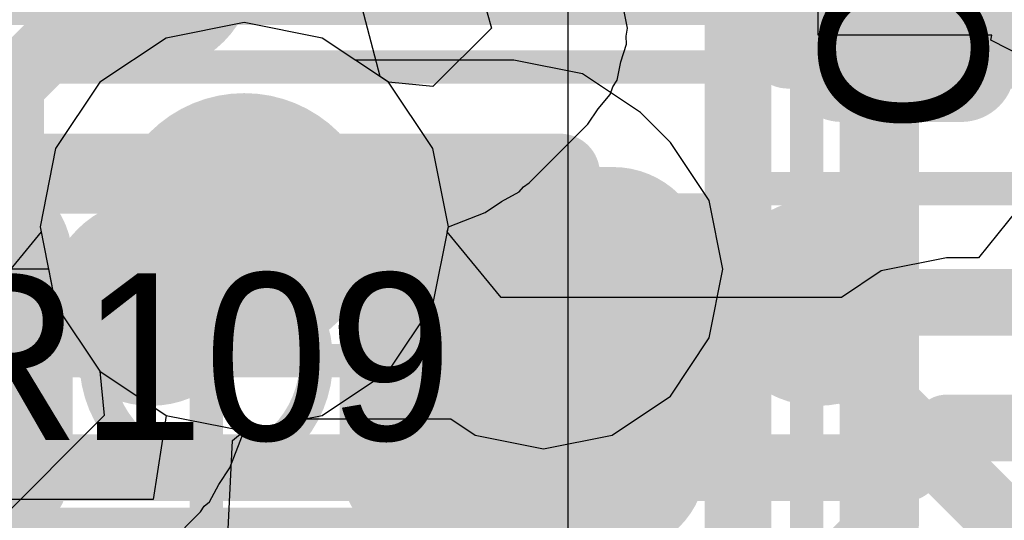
# Model space of a CAD drawing. Header units: millimetres. Extents: x -2 to 68, y -2 to 27.4.
# Tile 214 of 256: x 22.6 to 24, y 18.5 to 19.3. Entities that reach past the tile are written whole.
import ezdxf

# ---------------------------------------------------------------- set-up
doc = ezdxf.new("R2010")
doc.units = ezdxf.units.MM
for name, color, linetype in [('BottomLayer', 5, 'Continuous'), ('BottomPaste', 16, 'Continuous'), ('BottomSolder', 6, 'Continuous'), ('DrillGuide', 244, 'Continuous'), ('Mechanical13', 56, 'Continuous'), ('Mechanical15', 56, 'Continuous'), ('Mechanical2', 216, 'Continuous'), ('MidLayer1', 16, 'Continuous'), ('MidLayer2', 76, 'Continuous'), ('MidLayer3', 90, 'Continuous'), ('MidLayer4', 156, 'Continuous'), ('MidLayer5', 130, 'Continuous'), ('MidLayer6', 216, 'Continuous'), ('MidLayer7', 6, 'Continuous'), ('MidLayer8', 54, 'Continuous'), ('MultiLayer', 9, 'Continuous'), ('TopLayer', 1, 'Continuous'), ('TopPaste', 8, 'Continuous'), ('TopSolder', 216, 'Continuous'), ('ViaHoleLayer', 16, 'Continuous')]:
    doc.layers.add(name, color=color, linetype=linetype)

# ---------------------------------------------------------------- blocks, each defined once
blk = doc.blocks.new('SDINBDG4_16G_F_________1_B_51')
at = {"layer": 'BottomLayer', "const_width": 0.125}
for points in [[(-2.3125, 0.75, 1), (-2.1875, 0.75, 1)], [(-1.3125, 0.75, 1), (-1.1875, 0.75, 1)], [(-2.3125, 0.25, 1), (-2.1875, 0.25, 1)], [(-1.3125, 0.25, 1), (-1.1875, 0.25, 1)]]:
    blk.add_lwpolyline(points, format="xyb", close=True, dxfattribs=at)
at = {"layer": 'BottomPaste', "const_width": 0.125}
for points in [[(-2.3125, 0.75, 1), (-2.1875, 0.75, 1)], [(-1.3125, 0.75, 1), (-1.1875, 0.75, 1)], [(-2.3125, 0.25, 1), (-2.1875, 0.25, 1)], [(-1.3125, 0.25, 1), (-1.1875, 0.25, 1)]]:
    blk.add_lwpolyline(points, format="xyb", close=True, dxfattribs=at)
at = {"layer": 'BottomSolder', "const_width": 0.155}
for points in [[(-2.3275, 0.75, 1), (-2.1725, 0.75, 1)], [(-1.3275, 0.75, 1), (-1.1725, 0.75, 1)], [(-2.3275, 0.25, 1), (-2.1725, 0.25, 1)], [(-1.3275, 0.25, 1), (-1.1725, 0.25, 1)]]:
    blk.add_lwpolyline(points, format="xyb", close=True, dxfattribs=at)
blk = doc.blocks.new('RES_0402_120')
at = {"layer": 'Mechanical13', "const_width": 0.12}
for points in [[(-0.53, 0.28), (0.53, 0.28)], [(0.53, -0.28), (0.53, 0.28)], [(-0.53, -0.28), (0.53, -0.28)]]:
    blk.add_lwpolyline(points, dxfattribs=at)
at = {"layer": 'Mechanical13', "const_width": 0.06}
for points in [[(0.5, 0.28, 1), (0.56, 0.28, 1)], [(0.5, 0.28, 1), (0.56, 0.28, 1)], [(0.5, -0.28, 1), (0.56, -0.28, 1)], [(0.5, -0.28, 1), (0.56, -0.28, 1)]]:
    blk.add_lwpolyline(points, format="xyb", close=True, dxfattribs=at)
at = {"layer": 'Mechanical15', "const_width": 0.05}
for points in [[(-0.9, 0.44), (0.9, 0.44)], [(0.9, -0.44), (0.9, 0.44)], [(0, -0.22), (0, 0.22)], [(-0.22, 0), (0.22, 0)]]:
    blk.add_lwpolyline(points, dxfattribs=at)
at = {"layer": 'Mechanical15'}
for points, const_width in [([(0.8875, 0.44, 1), (0.9125, 0.44, 1)], 0.025), ([(0.8875, 0.44, 1), (0.9125, 0.44, 1)], 0.025), ([(-0.0125, 0.22, 1), (0.0125, 0.22, 1)], 0.025), ([(0.165, 0, 1), (-0.165, 0, 1)], 0.05), ([(-0.2325, 0, 1), (-0.2075, 0, 1)], 0.025), ([(-0.1775, 0, 1), (-0.1525, 0, 1)], 0.025), ([(0.1525, 0, 1), (0.1775, 0, 1)], 0.025), ([(0.2075, 0, 1), (0.2325, 0, 1)], 0.025), ([(-0.0125, -0.22, 1), (0.0125, -0.22, 1)], 0.025)]:
    blk.add_lwpolyline(points, format="xyb", close=True, dxfattribs=dict(at, const_width=const_width))
at = {"layer": 'TopLayer', "const_width": 0.1402}
for points in [[(-0.4104, 0.1498, 1), (-0.2701, 0.1498, 1)], [(0.2701, 0.1498, 1), (0.4104, 0.1498, 1)], [(0.5396, 0.1498, 1), (0.6799, 0.1498, 1)], [(-0.4104, -0.1498, 1), (-0.2701, -0.1498, 1)], [(0.2701, -0.1498, 1), (0.4104, -0.1498, 1)], [(0.5396, -0.1498, 1), (0.6799, -0.1498, 1)]]:
    blk.add_lwpolyline(points, format="xyb", close=True, dxfattribs=at)
at = {"layer": 'TopLayer'}
for points in [[(0.3403, -0.29), (0.6097, -0.29), (0.3403, 0.29), (0.6097, 0.29)], [(-0.2, 0.1498), (-0.75, 0.1498), (-0.2, -0.1498), (-0.75, -0.1498)], [(0.2, -0.1498), (0.75, -0.1498), (0.2, 0.1498), (0.75, 0.1498)]]:
    blk.add_solid(points, dxfattribs=at)
at = {"layer": 'TopPaste', "const_width": 0.1402}
for points in [[(-0.4104, 0.1498, 1), (-0.2701, 0.1498, 1)], [(0.2701, 0.1498, 1), (0.4104, 0.1498, 1)], [(0.5396, 0.1498, 1), (0.6799, 0.1498, 1)], [(-0.4104, -0.1498, 1), (-0.2701, -0.1498, 1)], [(0.2701, -0.1498, 1), (0.4104, -0.1498, 1)], [(0.5396, -0.1498, 1), (0.6799, -0.1498, 1)]]:
    blk.add_lwpolyline(points, format="xyb", close=True, dxfattribs=at)
at = {"layer": 'TopPaste'}
for points in [[(0.3403, -0.29), (0.6097, -0.29), (0.3403, 0.29), (0.6097, 0.29)], [(-0.2, 0.1498), (-0.75, 0.1498), (-0.2, -0.1498), (-0.75, -0.1498)], [(0.2, -0.1498), (0.75, -0.1498), (0.2, 0.1498), (0.75, 0.1498)]]:
    blk.add_solid(points, dxfattribs=at)
at = {"layer": 'TopSolder', "const_width": 0.1402}
for points in [[(-0.4104, 0.1498, 1), (-0.2701, 0.1498, 1)], [(0.2701, 0.1498, 1), (0.4104, 0.1498, 1)], [(0.5396, 0.1498, 1), (0.6799, 0.1498, 1)], [(-0.4104, -0.1498, 1), (-0.2701, -0.1498, 1)], [(0.2701, -0.1498, 1), (0.4104, -0.1498, 1)], [(0.5396, -0.1498, 1), (0.6799, -0.1498, 1)]]:
    blk.add_lwpolyline(points, format="xyb", close=True, dxfattribs=at)
at = {"layer": 'TopSolder'}
for points in [[(0.3403, -0.29), (0.6097, -0.29), (0.3403, 0.29), (0.6097, 0.29)], [(-0.2, 0.1498), (-0.75, 0.1498), (-0.2, -0.1498), (-0.75, -0.1498)], [(0.2, -0.1498), (0.75, -0.1498), (0.2, 0.1498), (0.75, 0.1498)]]:
    blk.add_solid(points, dxfattribs=at)
blk = doc.blocks.new('CAP_0201_215')
at = {"layer": 'Mechanical13', "const_width": 0.12}
for points in [[(-0.32, -0.17), (-0.32, 0.17)], [(0.32, 0.17), (-0.32, 0.17)], [(0.32, -0.17), (0.32, 0.17)], [(0.32, -0.17), (-0.32, -0.17)]]:
    blk.add_lwpolyline(points, dxfattribs=at)
at = {"layer": 'Mechanical13', "const_width": 0.06}
for points in [[(-0.35, 0.17, 1), (-0.29, 0.17, 1)], [(-0.35, 0.17, 1), (-0.29, 0.17, 1)], [(0.29, 0.17, 1), (0.35, 0.17, 1)], [(0.29, 0.17, 1), (0.35, 0.17, 1)], [(-0.35, -0.17, 1), (-0.29, -0.17, 1)], [(-0.35, -0.17, 1), (-0.29, -0.17, 1)], [(0.29, -0.17, 1), (0.35, -0.17, 1)], [(0.29, -0.17, 1), (0.35, -0.17, 1)]]:
    blk.add_lwpolyline(points, format="xyb", close=True, dxfattribs=at)
at = {"layer": 'Mechanical15', "const_width": 0.05}
for points in [[(-0.53, -0.27), (-0.53, 0.27)], [(0.53, 0.27), (-0.53, 0.27)], [(0.53, -0.27), (0.53, 0.27)], [(0, -0.135), (0, 0.135)], [(0.135, 0), (-0.135, 0)], [(0.53, -0.27), (-0.53, -0.27)]]:
    blk.add_lwpolyline(points, dxfattribs=at)
at = {"layer": 'Mechanical15'}
for points, const_width in [([(-0.5425, 0.27, 1), (-0.5175, 0.27, 1)], 0.025), ([(-0.5425, 0.27, 1), (-0.5175, 0.27, 1)], 0.025), ([(0.5175, 0.27, 1), (0.5425, 0.27, 1)], 0.025), ([(0.5175, 0.27, 1), (0.5425, 0.27, 1)], 0.025), ([(-0.0125, 0.135, 1), (0.0125, 0.135, 1)], 0.025), ([(0.1013, 0, 1), (-0.1013, 0, 1)], 0.05), ([(-0.1475, 0, 1), (-0.1225, 0, 1)], 0.025), ([(-0.1138, 0, 1), (-0.0888, 0, 1)], 0.025), ([(0.0888, 0, 1), (0.1138, 0, 1)], 0.025), ([(0.1225, 0, 1), (0.1475, 0, 1)], 0.025), ([(-0.0125, -0.135, 1), (0.0125, -0.135, 1)], 0.025), ([(-0.5425, -0.27, 1), (-0.5175, -0.27, 1)], 0.025), ([(-0.5425, -0.27, 1), (-0.5175, -0.27, 1)], 0.025), ([(0.5175, -0.27, 1), (0.5425, -0.27, 1)], 0.025), ([(0.5175, -0.27, 1), (0.5425, -0.27, 1)], 0.025)]:
    blk.add_lwpolyline(points, format="xyb", close=True, dxfattribs=dict(at, const_width=const_width))
at = {"layer": 'TopLayer', "const_width": 0.0806}
for points in [[(-0.3897, 0.0894, 1), (-0.3091, 0.0894, 1)], [(-0.2409, 0.0894, 1), (-0.1603, 0.0894, 1)], [(0.1603, 0.0894, 1), (0.2409, 0.0894, 1)], [(0.3091, 0.0894, 1), (0.3897, 0.0894, 1)], [(-0.3897, -0.0894, 1), (-0.3091, -0.0894, 1)], [(-0.2409, -0.0894, 1), (-0.1603, -0.0894, 1)], [(0.1603, -0.0894, 1), (0.2409, -0.0894, 1)], [(0.3091, -0.0894, 1), (0.3897, -0.0894, 1)]]:
    blk.add_lwpolyline(points, format="xyb", close=True, dxfattribs=at)
at = {"layer": 'TopLayer'}
for points in [[(-0.2006, 0.17), (-0.3494, 0.17), (-0.2006, -0.17), (-0.3494, -0.17)], [(0.2006, -0.17), (0.3494, -0.17), (0.2006, 0.17), (0.3494, 0.17)], [(-0.12, 0.0894), (-0.43, 0.0894), (-0.12, -0.0894), (-0.43, -0.0894)], [(0.12, -0.0894), (0.43, -0.0894), (0.12, 0.0894), (0.43, 0.0894)]]:
    blk.add_solid(points, dxfattribs=at)
at = {"layer": 'TopPaste', "const_width": 0.0806}
for points in [[(-0.3897, 0.0894, 1), (-0.3091, 0.0894, 1)], [(-0.2409, 0.0894, 1), (-0.1603, 0.0894, 1)], [(0.1603, 0.0894, 1), (0.2409, 0.0894, 1)], [(0.3091, 0.0894, 1), (0.3897, 0.0894, 1)], [(-0.3897, -0.0894, 1), (-0.3091, -0.0894, 1)], [(-0.2409, -0.0894, 1), (-0.1603, -0.0894, 1)], [(0.1603, -0.0894, 1), (0.2409, -0.0894, 1)], [(0.3091, -0.0894, 1), (0.3897, -0.0894, 1)]]:
    blk.add_lwpolyline(points, format="xyb", close=True, dxfattribs=at)
at = {"layer": 'TopPaste'}
for points in [[(-0.2006, 0.17), (-0.3494, 0.17), (-0.2006, -0.17), (-0.3494, -0.17)], [(0.2006, -0.17), (0.3494, -0.17), (0.2006, 0.17), (0.3494, 0.17)], [(-0.12, 0.0894), (-0.43, 0.0894), (-0.12, -0.0894), (-0.43, -0.0894)], [(0.12, -0.0894), (0.43, -0.0894), (0.12, 0.0894), (0.43, 0.0894)]]:
    blk.add_solid(points, dxfattribs=at)
at = {"layer": 'TopSolder', "const_width": 0.0806}
for points in [[(-0.3897, 0.0894, 1), (-0.3091, 0.0894, 1)], [(-0.2409, 0.0894, 1), (-0.1603, 0.0894, 1)], [(0.1603, 0.0894, 1), (0.2409, 0.0894, 1)], [(0.3091, 0.0894, 1), (0.3897, 0.0894, 1)], [(-0.3897, -0.0894, 1), (-0.3091, -0.0894, 1)], [(-0.2409, -0.0894, 1), (-0.1603, -0.0894, 1)], [(0.1603, -0.0894, 1), (0.2409, -0.0894, 1)], [(0.3091, -0.0894, 1), (0.3897, -0.0894, 1)]]:
    blk.add_lwpolyline(points, format="xyb", close=True, dxfattribs=at)
at = {"layer": 'TopSolder'}
for points in [[(-0.2006, 0.17), (-0.3494, 0.17), (-0.2006, -0.17), (-0.3494, -0.17)], [(0.2006, -0.17), (0.3494, -0.17), (0.2006, 0.17), (0.3494, 0.17)], [(-0.12, 0.0894), (-0.43, 0.0894), (-0.12, -0.0894), (-0.43, -0.0894)], [(0.12, -0.0894), (0.43, -0.0894), (0.12, 0.0894), (0.43, 0.0894)]]:
    blk.add_solid(points, dxfattribs=at)

msp = doc.modelspace()

# ---------------------------------------------------------------- linework, layer by layer
at = {"layer": 'BottomLayer'}
for p, q in [((23.75, 19.25), (23.75, 19.45)), ((24.0105, 19.25), (23.75, 19.25)), ((24.009, 19.2427), (24.0105, 19.25)), ((24.1175, 19.1867), (24.009, 19.2427))]:
    msp.add_line(p, q, dxfattribs=at)
at = {"layer": 'BottomLayer', "const_width": 0.1}
msp.add_lwpolyline([(23.75, 18.85), (24.1827, 18.85)], dxfattribs=at)
at = {"layer": 'BottomLayer', "const_width": 0.05}
msp.add_lwpolyline([(23.725, 18.85, 1), (23.775, 18.85, 1)], format="xyb", close=True, dxfattribs=at)
at = {"layer": 'DrillGuide'}
for points, const_width in [([(22.8401, 18.9632, 1), (22.9401, 18.9632, 1)], 0.1), ([(23.3137, 18.8994, 1), (23.3637, 18.8994, 1)], 0.05)]:
    msp.add_lwpolyline(points, format="xyb", close=True, dxfattribs=dict(at, const_width=const_width))
at = {"layer": 'MidLayer1'}
for p, q in [((22.8901, 19.269), (22.773, 19.2457)), ((23.0071, 19.2457), (22.8901, 19.269)), ((22.773, 19.2457), (22.6738, 19.1794)), ((23.0565, 19.2127), (23.0071, 19.2457)), ((23.294, 19.2127), (23.0565, 19.2127)), ((23.3969, 19.1923), (23.294, 19.2127)), ((23.484, 19.134), (23.3969, 19.1923)), ((22.6738, 19.1794), (22.6075, 19.0802)), ((23.5287, 19.0894), (23.484, 19.134)), ((22.6075, 19.0802), (22.5842, 18.9632)), ((23.5869, 19.0022), (23.5287, 19.0894)), ((23.6074, 18.8994), (23.5869, 19.0022)), ((22.5842, 18.9632), (22.6075, 18.8461)), ((23.5869, 18.7966), (23.6074, 18.8994)), ((22.6075, 18.8461), (22.6738, 18.7469)), ((23.5287, 18.7094), (23.5869, 18.7966)), ((22.6738, 18.7469), (22.773, 18.6806)), ((23.4415, 18.6512), (23.5287, 18.7094)), ((22.773, 18.6806), (22.8901, 18.6573)), ((22.8901, 18.6573), (22.9813, 18.6754)), ((22.9813, 18.6754), (23.1997, 18.6754)), ((23.1997, 18.6754), (23.2359, 18.6512)), ((23.2359, 18.6512), (23.3387, 18.6307)), ((23.3387, 18.6307), (23.4415, 18.6512))]:
    msp.add_line(p, q, dxfattribs=at)
for points, const_width in [([(22.6419, 19.3785, 1), (22.7919, 19.3785, 1)], 0.15), ([(22.7901, 18.9632, 1), (22.9901, 18.9632, 1)], 0.2), ([(23.2637, 18.8994, 1), (23.4137, 18.8994, 1)], 0.15), ([(22.8583, 18.9632, 1), (22.9218, 18.9632, 1)], 0.0635), ([(22.8774, 18.9441, 1), (22.9409, 18.9441, 1)], 0.0635), ([(22.8774, 18.9441, 1), (22.9409, 18.9441, 1)], 0.0635), ([(23.2623, 18.9441, 1), (23.3258, 18.9441, 1)], 0.0635), ([(23.2623, 18.9441, 1), (23.3258, 18.9441, 1)], 0.0635), ([(23.307, 18.8994, 1), (23.3705, 18.8994, 1)], 0.0635)]:
    msp.add_lwpolyline(points, format="xyb", close=True, dxfattribs=dict(at, const_width=const_width))
at = {"layer": 'MidLayer1', "const_width": 0.127}
for points in [[(22.8901, 18.9632), (22.9092, 18.9441)], [(22.9092, 18.9441), (23.294, 18.9441)], [(23.294, 18.9441), (23.3387, 18.8994)]]:
    msp.add_lwpolyline(points, dxfattribs=at)
at = {"layer": 'MidLayer2'}
for p, q in [((22.8901, 19.269), (22.773, 19.2457)), ((23.0071, 19.2457), (22.8901, 19.269)), ((22.773, 19.2457), (22.6738, 19.1794)), ((23.1064, 19.1794), (23.0071, 19.2457)), ((22.6738, 19.1794), (22.6075, 19.0802)), ((23.1727, 19.0802), (23.1064, 19.1794)), ((22.6075, 19.0802), (22.5842, 18.9632)), ((23.196, 18.9632), (23.1727, 19.0802)), ((24.0928, 19.0436), (23.9902, 18.9166)), ((22.5842, 18.9632), (22.5857, 18.9556)), ((23.1944, 18.9556), (23.196, 18.9632)), ((22.5857, 18.9556), (22.5051, 18.8574)), ((23.275, 18.8574), (23.1944, 18.9556)), ((23.9423, 18.9166), (23.8447, 18.8972)), ((23.9902, 18.9166), (23.9423, 18.9166)), ((23.8447, 18.8972), (23.7851, 18.8574)), ((23.7851, 18.8574), (23.275, 18.8574))]:
    msp.add_line(p, q, dxfattribs=at)
for points, const_width in [([(22.7901, 18.9632, 1), (22.9901, 18.9632, 1)], 0.2), ([(23.9173, 18.6617, 1), (23.9673, 18.6617, 1)], 0.05), ([(23.9173, 18.6617, 1), (23.9673, 18.6617, 1)], 0.05), ([(23.858, 18.6025, 1), (23.908, 18.6025, 1)], 0.05), ([(23.858, 18.6025, 1), (23.908, 18.6025, 1)], 0.05)]:
    msp.add_lwpolyline(points, format="xyb", close=True, dxfattribs=dict(at, const_width=const_width))
at = {"layer": 'MidLayer2', "const_width": 0.1}
for points in [[(23.883, 18.6025), (23.9423, 18.6617)], [(23.9423, 18.6617), (24.8275, 18.6617)], [(20.2165, 18.6025), (23.883, 18.6025)]]:
    msp.add_lwpolyline(points, dxfattribs=at)
at = {"layer": 'MidLayer3'}
for p, q in [((22.8901, 19.269), (22.773, 19.2457)), ((23.0071, 19.2457), (22.8901, 19.269)), ((22.773, 19.2457), (22.6738, 19.1794)), ((23.1064, 19.1794), (23.0071, 19.2457)), ((22.6738, 19.1794), (22.6075, 19.0802)), ((23.1727, 19.0802), (23.1064, 19.1794)), ((22.6075, 19.0802), (22.5842, 18.9632)), ((23.196, 18.9632), (23.1727, 19.0802)), ((22.5842, 18.9632), (22.6075, 18.8461)), ((23.1727, 18.8461), (23.196, 18.9632)), ((22.6075, 18.8461), (22.6738, 18.7469)), ((23.1064, 18.7469), (23.1727, 18.8461)), ((22.6738, 18.7469), (22.773, 18.6806)), ((23.0071, 18.6806), (23.1064, 18.7469)), ((22.773, 18.6806), (22.8901, 18.6573)), ((22.8901, 18.6573), (23.0071, 18.6806))]:
    msp.add_line(p, q, dxfattribs=at)
at = {"layer": 'MidLayer3', "const_width": 0.2}
msp.add_lwpolyline([(22.7901, 18.9632, 1), (22.9901, 18.9632, 1)], format="xyb", close=True, dxfattribs=at)
at = {"layer": 'MidLayer4'}
for p, q in [((22.8901, 19.269), (22.773, 19.2457)), ((23.0071, 19.2457), (22.8901, 19.269)), ((22.773, 19.2457), (22.6738, 19.1794)), ((23.1064, 19.1794), (23.0071, 19.2457)), ((22.6738, 19.1794), (22.6075, 19.0802)), ((23.1727, 19.0802), (23.1064, 19.1794)), ((22.6075, 19.0802), (22.5842, 18.9632)), ((23.196, 18.9632), (23.1727, 19.0802)), ((22.5842, 18.9632), (22.6075, 18.8461)), ((23.1727, 18.8461), (23.196, 18.9632)), ((22.6075, 18.8461), (22.6738, 18.7469)), ((23.1064, 18.7469), (23.1727, 18.8461)), ((22.6738, 18.7469), (22.773, 18.6806)), ((23.0071, 18.6806), (23.1064, 18.7469)), ((22.773, 18.6806), (22.8901, 18.6573)), ((22.8901, 18.6573), (23.0071, 18.6806))]:
    msp.add_line(p, q, dxfattribs=at)
at = {"layer": 'MidLayer4', "const_width": 0.2}
msp.add_lwpolyline([(22.7901, 18.9632, 1), (22.9901, 18.9632, 1)], format="xyb", close=True, dxfattribs=at)
at = {"layer": 'MidLayer5'}
for p, q in [((23.0937, 19.1879), (23.0668, 19.2908)), ((23.375, 19.2952), (23.375, 17.8293)), ((23.1064, 19.1794), (23.0937, 19.1879)), ((23.1727, 19.0802), (23.1064, 19.1794)), ((23.196, 18.9632), (23.1727, 19.0802)), ((23.1727, 18.8461), (23.196, 18.9632)), ((23.1064, 18.7469), (23.1727, 18.8461)), ((23.0071, 18.6806), (23.1064, 18.7469)), ((22.8901, 18.6573), (23.0071, 18.6806)), ((22.8725, 18.6429), (22.8901, 18.6573)), ((22.8648, 18.4817), (22.8725, 18.6429))]:
    msp.add_line(p, q, dxfattribs=at)
at = {"layer": 'MidLayer5', "const_width": 0.1}
for points in [[(23.8323, 17.9122), (23.8323, 19.5873)], [(22.5401, 19.1744), (22.8763, 19.5106)], [(23.6299, 17.8293), (23.6299, 19.4008)], [(22.5401, 18.446), (22.5401, 19.1744)]]:
    msp.add_lwpolyline(points, dxfattribs=at)
at = {"layer": 'MidLayer5'}
for points, const_width in [([(22.5151, 19.1744, 1), (22.5651, 19.1744, 1)], 0.05), ([(22.5151, 19.1744, 1), (22.5651, 19.1744, 1)], 0.05), ([(22.7901, 18.9632, 1), (22.9901, 18.9632, 1)], 0.2)]:
    msp.add_lwpolyline(points, format="xyb", close=True, dxfattribs=dict(at, const_width=const_width))
at = {"layer": 'MidLayer6'}
for p, q in [((21.5115, 18.9), (22.5968, 18.9)), ((22.5968, 18.9), (22.6075, 18.8461)), ((22.6075, 18.8461), (22.6738, 18.7469)), ((22.6738, 18.7469), (22.773, 18.6806)), ((22.773, 18.6806), (22.7538, 18.5549)), ((22.7538, 18.5549), (22.3163, 18.5549))]:
    msp.add_line(p, q, dxfattribs=at)
at = {"layer": 'MidLayer6', "const_width": 0.1}
for points in [[(21.5663, 19.3153), (24.0826, 19.3153)], [(22.8901, 18.9632), (23.5868, 18.9632)], [(23.5868, 18.9632), (24.1383, 18.4117)]]:
    msp.add_lwpolyline(points, dxfattribs=at)
at = {"layer": 'MidLayer6'}
for points, const_width in [([(22.7901, 18.9632, 1), (22.9901, 18.9632, 1)], 0.2), ([(22.8651, 18.9632, 1), (22.9151, 18.9632, 1)], 0.05), ([(23.5618, 18.9632, 1), (23.6118, 18.9632, 1)], 0.05), ([(23.5618, 18.9632, 1), (23.6118, 18.9632, 1)], 0.05)]:
    msp.add_lwpolyline(points, format="xyb", close=True, dxfattribs=dict(at, const_width=const_width))
at = {"layer": 'MidLayer7'}
for p, q in [((23.2212, 19.4008), (23.2606, 19.2606)), ((23.4646, 19.2606), (23.4591, 19.288)), ((22.8901, 19.269), (22.773, 19.2457)), ((23.0071, 19.2457), (22.8901, 19.269)), ((23.2606, 19.2606), (23.1729, 19.1729)), ((23.4622, 19.2487), (23.4646, 19.2606)), ((22.773, 19.2457), (22.6738, 19.1794)), ((23.1064, 19.1794), (23.0071, 19.2457)), ((23.4631, 19.2365), (23.4622, 19.2487)), ((23.4545, 19.21), (23.4631, 19.2365)), ((23.449, 19.1826), (23.4545, 19.21)), ((23.4423, 19.1725), (23.449, 19.1826)), ((22.6738, 19.1794), (22.6075, 19.0802)), ((23.1729, 19.1729), (23.1064, 19.1794)), ((23.4385, 19.1609), (23.4423, 19.1725)), ((23.4203, 19.1397), (23.4385, 19.1609)), ((23.4048, 19.1165), (23.4203, 19.1397)), ((23.3171, 19.0287), (23.4048, 19.1165)), ((22.6075, 19.0802), (22.5842, 18.9632)), ((23.3023, 19.0153), (23.3087, 19.0231)), ((23.3087, 19.0231), (23.3171, 19.0287)), ((23.2758, 19.0011), (23.3023, 19.0153)), ((23.2509, 18.9845), (23.2758, 19.0011)), ((23.196, 18.9632), (23.2509, 18.9845)), ((22.5842, 18.9632), (22.6075, 18.8461)), ((23.1727, 18.8461), (23.196, 18.9632)), ((22.6075, 18.8461), (22.6738, 18.7469)), ((23.1064, 18.7469), (23.1727, 18.8461)), ((22.6738, 18.7469), (22.6803, 18.6803)), ((23.0071, 18.6806), (23.1064, 18.7469)), ((22.6803, 18.6803), (22.1376, 18.1376)), ((22.8901, 18.6573), (23.0071, 18.6806)), ((22.8687, 18.6023), (22.8901, 18.6573)), ((22.8521, 18.5774), (22.8687, 18.6023)), ((22.838, 18.551), (22.8521, 18.5774)), ((22.8302, 18.5446), (22.838, 18.551)), ((22.2817, 17.9934), (22.8245, 18.5361)), ((22.8245, 18.5361), (22.8302, 18.5446))]:
    msp.add_line(p, q, dxfattribs=at)
at = {"layer": 'MidLayer7', "const_width": 0.2}
msp.add_lwpolyline([(22.7901, 18.9632, 1), (22.9901, 18.9632, 1)], format="xyb", close=True, dxfattribs=at)
at = {"layer": 'MidLayer8'}
for p, q in [((22.8901, 19.269), (22.773, 19.2457)), ((23.0071, 19.2457), (22.8901, 19.269)), ((22.773, 19.2457), (22.6738, 19.1794)), ((23.1064, 19.1794), (23.0071, 19.2457)), ((22.6738, 19.1794), (22.6075, 19.0802)), ((23.1727, 19.0802), (23.1064, 19.1794)), ((22.6075, 19.0802), (22.5842, 18.9632)), ((23.196, 18.9632), (23.1727, 19.0802)), ((22.5842, 18.9632), (22.6075, 18.8461)), ((23.1727, 18.8461), (23.196, 18.9632)), ((22.6075, 18.8461), (22.6738, 18.7469)), ((23.1064, 18.7469), (23.1727, 18.8461)), ((22.6738, 18.7469), (22.773, 18.6806)), ((23.0071, 18.6806), (23.1064, 18.7469)), ((22.773, 18.6806), (22.8901, 18.6573)), ((22.8901, 18.6573), (23.0071, 18.6806))]:
    msp.add_line(p, q, dxfattribs=at)
at = {"layer": 'MidLayer8', "const_width": 0.2}
msp.add_lwpolyline([(22.7901, 18.9632, 1), (22.9901, 18.9632, 1)], format="xyb", close=True, dxfattribs=at)
at = {"layer": 'MultiLayer'}
for points, const_width in [([(22.6419, 19.3785, 1), (22.7919, 19.3785, 1)], 0.15), ([(22.7901, 18.9632, 1), (22.9901, 18.9632, 1)], 0.2), ([(23.2637, 18.8994, 1), (23.4137, 18.8994, 1)], 0.15)]:
    msp.add_lwpolyline(points, format="xyb", close=True, dxfattribs=dict(at, const_width=const_width))
at = {"layer": 'TopLayer'}
for points, const_width in [([(22.6419, 19.3785, 1), (22.7919, 19.3785, 1)], 0.15), ([(23.85, 19.275, 1), (23.9, 19.275, 1)], 0.05), ([(23.867, 19.2737, 1), (23.917, 19.2737, 1)], 0.05), ([(23.8263, 19.2513, 1), (23.8763, 19.2513, 1)], 0.05), ([(23.8263, 19.2513, 1), (23.8763, 19.2513, 1)], 0.05), ([(23.2637, 18.8994, 1), (23.4137, 18.8994, 1)], 0.15), ([(23.3354, 18.9329, 1), (23.3989, 18.9329, 1)], 0.0635), ([(23.307, 18.9045, 1), (23.3705, 18.9045, 1)], 0.0635), ([(23.307, 18.9045, 1), (23.3705, 18.9045, 1)], 0.0635), ([(23.307, 18.8994, 1), (23.3705, 18.8994, 1)], 0.0635), ([(23.8263, 18.5205, 1), (23.8763, 18.5205, 1)], 0.05), ([(23.8263, 18.5205, 1), (23.8763, 18.5205, 1)], 0.05)]:
    msp.add_lwpolyline(points, format="xyb", close=True, dxfattribs=dict(at, const_width=const_width))
for points, const_width in [([(23.8513, 19.2513), (23.875, 19.275)], 0.1), ([(23.892, 19.2737), (24.1516, 19.2737)], 0.1), ([(23.8513, 18.5205), (23.8513, 19.2513)], 0.1), ([(23.3387, 18.9045), (23.3671, 18.9329)], 0.127), ([(23.3387, 18.8994), (23.3387, 18.9045)], 0.127), ([(23.5197, 18.1889), (23.8513, 18.5205)], 0.1)]:
    msp.add_lwpolyline(points, dxfattribs=dict(at, const_width=const_width))
at = {"layer": 'ViaHoleLayer'}
for points, const_width in [([(22.8401, 18.9632, 1), (22.9401, 18.9632, 1)], 0.1), ([(23.3137, 18.8994, 1), (23.3637, 18.8994, 1)], 0.05)]:
    msp.add_lwpolyline(points, format="xyb", close=True, dxfattribs=dict(at, const_width=const_width))

# ---------------------------------------------------------------- block references
for name, p in [('SDINBDG4_16G_F_________1_B_51', (25, 18.6)), ('RES_0402_120', (22.8331, 18.7625))]:
    msp.add_blockref(name, p)
at = {"rotation": 270}
msp.add_blockref('CAP_0201_215', (23.875, 19.55), dxfattribs=at)

# ---------------------------------------------------------------- texts
at = {"layer": 'Mechanical2'}
msp.add_text('C156', height=0.25, rotation=90, dxfattribs=at).set_placement((24.003, 19.1008))
msp.add_text('R109', height=0.25, dxfattribs=at).set_placement((22.4028, 18.6436))

doc.saveas('drawing.dxf')
